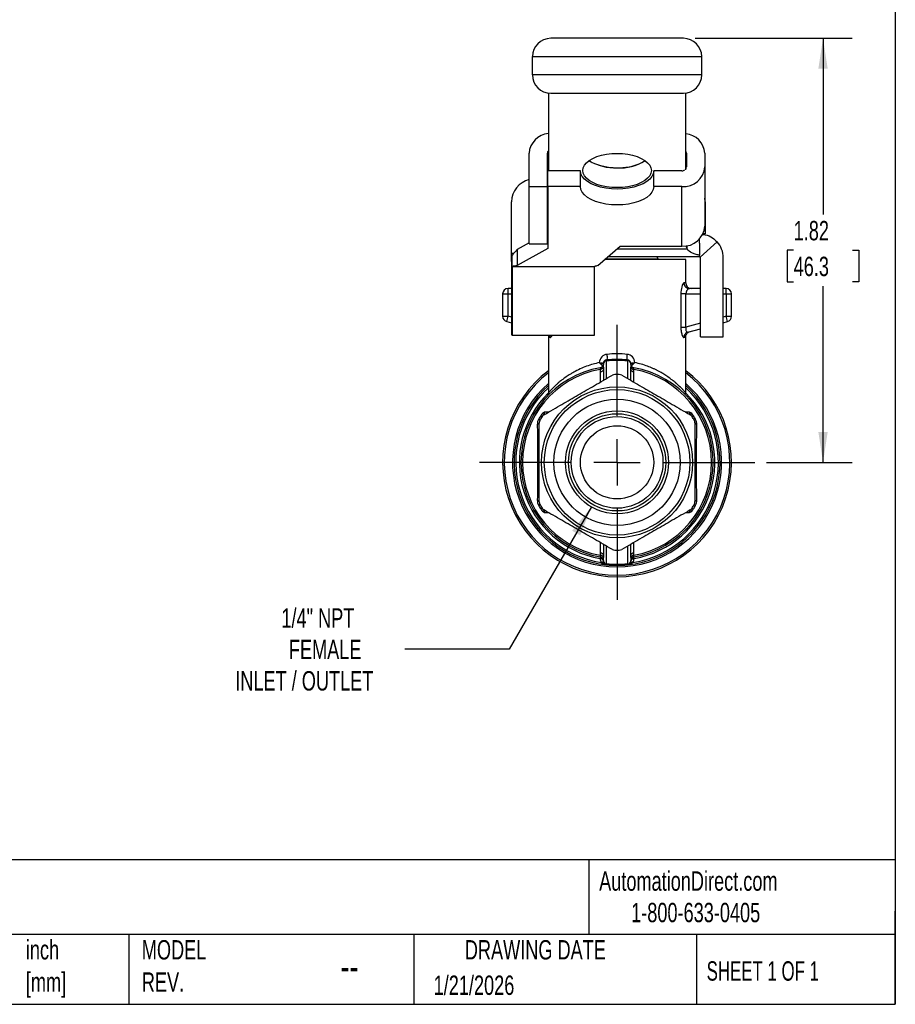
# Model space of a CAD drawing. Header units: inches. Extents: x 0.2 to 10.8, y 0.2 to 8.2.
# Tile 8 of 12: x 7 to 10.8, y 0.2 to 4.5. Entities that reach past the tile are written whole.
import ezdxf

# ---------------------------------------------------------------- set-up
doc = ezdxf.new("R2010")
doc.units = ezdxf.units.IN
doc.header["$MEASUREMENT"] = 0
doc.linetypes.add('SLD-Center', pattern=[0.75, 0.6, -0.05, 0.05, -0.05])
doc.linetypes.add('SLD-Solid', pattern=[0])
doc.layers.add('CENTER', color=40, linetype='SLD-Center')
doc.layers.add('DIMENSIONS', color=140, linetype='SLD-Solid', lineweight=25)
doc.layers.add('TEXT', color=140, linetype='SLD-Solid', lineweight=25)
doc.styles.add('SLDTEXTSTYLE0', font='TXT', dxfattribs={"width": 0.7})
doc.styles.add('SLDTEXTSTYLE1', font='TXT', dxfattribs={"width": 0.65})
doc.dimstyles.new('SLDDIMSTYLE1', dxfattribs={"dimtxt": 0.084961, "dimasz": 0.13, "dimexe": 0, "dimexo": 0.0625, "dimgap": 0.02124, "dimtad": 0, "dimtih": 1, "dimtoh": 1, "dimrnd": 1e-09, "dimzin": 12, "dimdsep": 46, "dimtxsty": 'SLDTEXTSTYLE0', "dimsah": 1, "dimcen": 0.09, "dimadec": 0, "dimazin": 3, "dimtfac": 1, "dimtofl": 0, "dimtmove": 0, "dimatfit": 3, "dimfxl": 0, "dimfrac": 2, "dimtolj": 1, "dimtzin": 12, "dimarcsym": 0})
doc.dimstyles.new('SLDDIMSTYLE3', dxfattribs={"dimtxt": 0.084961, "dimasz": 0.13, "dimexe": 0, "dimexo": 0.0625, "dimgap": 0.02124, "dimtad": 0, "dimtih": 1, "dimtoh": 1, "dimrnd": 1e-09, "dimzin": 12, "dimdsep": 46, "dimtxsty": 'SLDTEXTSTYLE0', "dimsah": 1, "dimcen": 0, "dimadec": 0, "dimazin": 3, "dimtfac": 1, "dimtofl": 0, "dimtmove": 0, "dimatfit": 3, "dimfxl": 0, "dimfrac": 2, "dimtolj": 1, "dimtzin": 12, "dimarcsym": 0})

# ---------------------------------------------------------------- blocks, each defined once
blk = doc.blocks.new('_D_4')
at = {"layer": 'DIMENSIONS'}
for p, q in [((9.8887, 4.4056), (10.5641, 4.4056)), ((10.4391, 4.4056), (10.4391, 3.6475)), ((10.3128, 3.4935), (10.2843, 3.4935)), ((10.2843, 3.4935), (10.2843, 3.3585)), ((10.5653, 3.4935), (10.5938, 3.4935)), ((10.5938, 3.4935), (10.5938, 3.3585)), ((10.2843, 3.3585), (10.3128, 3.3585)), ((10.5938, 3.3585), (10.5653, 3.3585)), ((10.4391, 2.5814), (10.4391, 3.3394)), ((10.1954, 2.5814), (10.5641, 2.5814))]:
    blk.add_line(p, q, dxfattribs=at)
for points in [[(10.4391, 4.4056), (10.4191, 4.2756), (10.4591, 4.2756)], [(10.4391, 2.5814), (10.4591, 2.7114), (10.4191, 2.7114)]]:
    blk.add_solid(points, dxfattribs=at)
at = {"layer": 'DIMENSIONS', "char_height": 0.08333, "attachment_point": 1, "style": 'SLDTEXTSTYLE0'}
for s, insert in [('1.82', (10.3128, 3.6199)), ('46.3', (10.3128, 3.4659))]:
    blk.add_mtext(s, dxfattribs=dict(at, insert=insert))
blk = doc.blocks.new('_D_5')
at = {"layer": 'DIMENSIONS'}
for p, q in [((9.4426, 2.3897), (9.0896, 1.7783)), ((9.0896, 1.7783), (8.6401, 1.7783))]:
    blk.add_line(p, q, dxfattribs=at)
blk.add_solid([(9.4426, 2.3897), (9.3602, 2.2871), (9.3949, 2.2671)], dxfattribs=at)
at = {"layer": 'DIMENSIONS', "attachment_point": 1, "style": 'SLDTEXTSTYLE0'}
for s, insert, char_height in [('1/4" NPT', (8.1095, 1.9533), 0.08333), ('FEMALE', (8.1418, 1.8182), 0.08333), ('INLET / OUTLET', (7.9111, 1.6832), 0.083333)]:
    blk.add_mtext(s, dxfattribs=dict(at, insert=insert, char_height=char_height))
blk = doc.blocks.new('SW_CENTERMARKSYMBOL_0')
at = {"layer": 'CENTER', "color": 0}
for p, q in [((0, 0.2), (0, 0.5921)), ((0, 0), (0, 0.1)), ((-0.2, 0), (-0.5921, 0)), ((0, 0), (-0.1, 0)), ((0, 0), (0, -0.1)), ((0, 0), (0.1, 0)), ((0.2, 0), (0.5921, 0)), ((0, -0.2), (0, -0.5921))]:
    blk.add_line(p, q, dxfattribs=at)

msp = doc.modelspace()

# ---------------------------------------------------------------- linework, layer by layer
for p, q in [((9.8387, 4.4056), (9.2678, 4.4056)), ((9.1891, 4.3268), (9.9174, 4.3268)), ((9.1891, 4.2481), (9.1891, 4.3268)), ((9.9174, 4.2481), (9.9174, 4.3268)), ((9.9174, 4.2481), (9.1891, 4.2481)), ((9.258, 4.17), (9.258, 3.8356)), ((9.2678, 4.1694), (9.8387, 4.1694)), ((9.8485, 3.8395), (9.8485, 4.17)), ((9.1747, 3.7674), (9.1747, 3.9111)), ((9.2534, 3.7674), (9.2534, 3.9111)), ((9.8519, 3.9111), (9.8519, 3.8526)), ((9.9307, 3.9111), (9.9307, 3.8526)), ((9.255, 3.7674), (9.255, 3.8356)), ((9.3959, 3.8356), (9.255, 3.8356)), ((9.3959, 3.7674), (9.3959, 3.8356)), ((9.7109, 3.7674), (9.7109, 3.8356)), ((9.8322, 3.8356), (9.7109, 3.8356)), ((9.9307, 3.8526), (9.9307, 3.5967)), ((9.1747, 3.7674), (9.2534, 3.7674)), ((9.1747, 3.5213), (9.1747, 3.7674)), ((9.2534, 3.5213), (9.2534, 3.7674)), ((9.255, 3.7674), (9.255, 3.5016)), ((9.3959, 3.7674), (9.255, 3.7674)), ((9.8322, 3.7674), (9.7109, 3.7674)), ((9.8322, 3.5115), (9.8322, 3.7674)), ((9.0999, 3.4809), (9.0999, 3.7021)), ((9.9318, 3.7021), (9.9318, 3.5834)), ((9.255, 3.5698), (9.2534, 3.5689)), ((9.9318, 3.5637), (9.923, 3.5637)), ((9.9318, 3.5834), (9.9294, 3.5834)), ((9.9318, 3.5834), (9.9318, 3.5637)), ((9.1747, 3.525), (9.1234, 3.4964)), ((9.1747, 3.5213), (9.2534, 3.5213)), ((9.9076, 3.5246), (9.9076, 3.5419)), ((9.9076, 3.5246), (9.9076, 3.4732)), ((9.9105, 3.464), (9.9833, 3.5302)), ((9.0999, 3.4457), (9.0999, 3.4809)), ((9.0999, 3.4809), (9.1085, 3.4809)), ((9.255, 3.5016), (9.1234, 3.4282)), ((9.1234, 3.4964), (9.1234, 3.4282)), ((9.4699, 3.4282), (9.566, 3.5115)), ((9.5522, 3.4995), (9.855, 3.4995)), ((9.566, 3.5115), (9.8322, 3.5115)), ((9.855, 3.4995), (9.855, 3.5138)), ((9.9076, 3.4702), (9.9076, 3.4732)), ((9.1014, 3.4457), (9.0999, 3.4457)), ((9.0999, 3.4457), (9.0999, 3.1306)), ((9.1014, 3.4235), (9.1014, 3.4726)), ((9.8485, 3.4535), (9.499, 3.4535)), ((9.5036, 3.4574), (9.7294, 3.4574)), ((9.9076, 3.4653), (9.5127, 3.4653)), ((9.7294, 3.4535), (9.7294, 3.4574)), ((9.8485, 3.3531), (9.8485, 3.4535)), ((9.9076, 3.4653), (9.9076, 3.4702)), ((9.9115, 3.1218), (9.9115, 3.4613)), ((10.0099, 3.1218), (10.0099, 3.4613)), ((9.1014, 3.4235), (9.1014, 3.4226)), ((9.4558, 3.4226), (9.1014, 3.4226)), ((9.1014, 3.4226), (9.1014, 3.1286)), ((9.4558, 3.4235), (9.4558, 3.4226)), ((9.4558, 3.1286), (9.4558, 3.4226)), ((9.8485, 3.3531), (9.8411, 3.3531)), ((9.0611, 3.3058), (9.0847, 3.3058)), ((9.0611, 3.3058), (9.0611, 3.2098)), ((9.0847, 3.3058), (9.0847, 3.3294)), ((9.0999, 3.3294), (9.0847, 3.3294)), ((9.0847, 3.2098), (9.0847, 3.3058)), ((9.0847, 3.3058), (9.0999, 3.3058)), ((9.8275, 3.3058), (9.8275, 3.1636)), ((9.8495, 3.1636), (9.8495, 3.3058)), ((9.8495, 3.3058), (9.9115, 3.3058)), ((9.9115, 3.3294), (9.8642, 3.3294)), ((10.0218, 3.3294), (10.0099, 3.3294)), ((10.0099, 3.3058), (10.0218, 3.3058)), ((10.0218, 3.3058), (10.0218, 3.3294)), ((10.0218, 3.3058), (10.0218, 3.2098)), ((10.0218, 3.3058), (10.0454, 3.3058)), ((10.0454, 3.2098), (10.0454, 3.3058)), ((9.0611, 3.2098), (9.0847, 3.2098)), ((9.0786, 3.187), (9.0847, 3.2098)), ((9.0786, 3.187), (9.0999, 3.1813)), ((9.0999, 3.2057), (9.0847, 3.2098)), ((9.9115, 3.1802), (9.8495, 3.1636)), ((10.0218, 3.2098), (10.0099, 3.2066)), ((10.0099, 3.1821), (10.0279, 3.187)), ((10.0279, 3.187), (10.0218, 3.2098)), ((10.0218, 3.2098), (10.0454, 3.2098)), ((9.8581, 3.1415), (9.9115, 3.1558)), ((9.0999, 3.1306), (9.1014, 3.1306)), ((9.1014, 3.1286), (9.4558, 3.1286)), ((9.258, 3.1208), (9.258, 2.8807)), ((9.8485, 2.8807), (9.8485, 3.1208)), ((9.9115, 3.1218), (10.0099, 3.1218)), ((9.5083, 2.9419), (9.5083, 3.019)), ((9.5982, 3.019), (9.5982, 2.9419)), ((9.4942, 3.0064), (9.4942, 3.003)), ((9.4942, 2.9806), (9.4942, 2.9337)), ((9.6123, 3.003), (9.6123, 3.0064)), ((9.6123, 2.9337), (9.6123, 2.9806)), ((9.2584, 2.8807), (9.2584, 2.8807)), ((9.2576, 2.7971), (9.2412, 2.7975)), ((9.8653, 2.7975), (9.8489, 2.7971)), ((9.2412, 2.3653), (9.2576, 2.3657)), ((9.8489, 2.3657), (9.8653, 2.3653)), ((9.4942, 2.2291), (9.4942, 2.1822)), ((9.5083, 2.1438), (9.5083, 2.2209)), ((9.5982, 2.2209), (9.5982, 2.1438)), ((9.6123, 2.1822), (9.6123, 2.2291)), ((9.4942, 2.1598), (9.4942, 2.1564)), ((9.6038, 2.1423), (9.6138, 2.1453)), ((9.6123, 2.1564), (9.6123, 2.1598))]:
    msp.add_line(p, q)
at = {"flags": 128}
for points in [[(9.5533, 3.763), (9.5302, 3.7639), (9.5076, 3.7666), (9.4862, 3.771), (9.4665, 3.7771), (9.4489, 3.7846), (9.4338, 3.7934), (9.4217, 3.8033), (9.4128, 3.814), (9.4074, 3.8252), (9.4056, 3.8368), (9.4074, 3.8483), (9.4128, 3.8596), (9.4217, 3.8703), (9.4338, 3.8802), (9.4489, 3.889), (9.4665, 3.8965), (9.4862, 3.9026), (9.5076, 3.907), (9.5302, 3.9097), (9.5533, 3.9106), (9.5763, 3.9097), (9.5989, 3.907), (9.6203, 3.9026), (9.64, 3.8965), (9.6576, 3.889), (9.6727, 3.8802), (9.6848, 3.8703), (9.6937, 3.8596), (9.6991, 3.8483), (9.7009, 3.8368), (9.6991, 3.8252), (9.6937, 3.814), (9.6848, 3.8033), (9.6727, 3.7934), (9.6576, 3.7846), (9.64, 3.7771), (9.6203, 3.771), (9.5989, 3.7666), (9.5763, 3.7639), (9.5533, 3.763)], [(9.7109, 3.8356), (9.7089, 3.8232), (9.7032, 3.8112), (9.6937, 3.7998), (9.6808, 3.7893), (9.6648, 3.7799), (9.646, 3.7719), (9.6249, 3.7654), (9.6021, 3.7607), (9.578, 3.7578), (9.5534, 3.7568), (9.5288, 3.7578), (9.5047, 3.7607), (9.4819, 3.7654), (9.4608, 3.7719), (9.442, 3.7799), (9.426, 3.7893), (9.4131, 3.7998), (9.4036, 3.8112), (9.3979, 3.8232), (9.3959, 3.8356)], [(9.7109, 3.7674), (9.7089, 3.7551), (9.7032, 3.743), (9.6937, 3.7316), (9.6808, 3.7211), (9.6648, 3.7117), (9.646, 3.7037), (9.6249, 3.6972), (9.6021, 3.6925), (9.578, 3.6896), (9.5534, 3.6886), (9.5288, 3.6896), (9.5047, 3.6925), (9.4819, 3.6972), (9.4608, 3.7037), (9.442, 3.7117), (9.426, 3.7211), (9.4131, 3.7316), (9.4036, 3.743), (9.3979, 3.7551), (9.3959, 3.7674)], [(9.6254, 2.9879), (9.6254, 2.988), (9.6253, 2.9881), (9.6253, 2.9882), (9.6253, 2.9883), (9.6253, 2.9884), (9.6253, 2.9884), (9.6253, 2.9885), (9.6253, 2.9885)], [(9.4811, 2.1749), (9.4811, 2.1748), (9.4812, 2.1747), (9.4812, 2.1746), (9.4812, 2.1745), (9.4812, 2.1744), (9.4812, 2.1744), (9.4812, 2.1744), (9.4812, 2.1743)]]:
    msp.add_lwpolyline(points, dxfattribs=at)
for radius in [0.3248, 0.313, 0.2717, 0.2214, 0.2093, 0.1975, 0.1575]:
    msp.add_circle((9.5533, 2.5814), radius)
for centre, radius, start, end in [((9.2678, 4.3268), 0.0787, 90, 180), ((9.8387, 4.3268), 0.0787, 0, 90), ((9.2678, 4.2481), 0.0787, 180, 270), ((9.8387, 4.2481), 0.0787, 270, 0), ((9.2653, 3.9048), 0.0909, 94.6289, 175.9969), ((9.8401, 3.9048), 0.0907, 3.97, 84.6988), ((9.2692, 3.9109), 0.0158, 135.3137, 179.2587), ((9.8363, 3.911), 0.0156, 0.5954, 38.4472), ((9.5545, 4.1176), 0.2691, 242.7493, 289.5847), ((9.545, 4.0648), 0.2167, 238.7944, 272.184), ((9.5648, 4.052), 0.2041, 266.7517, 302.2699), ((9.8384, 3.8597), 0.0925, 266.1887, 355.5981), ((9.8324, 3.8571), 0.0215, 269.5276, 305.3311), ((9.8363, 3.8528), 0.0156, 321.5528, 359.4046), ((9.1983, 3.7021), 0.0984, 103.8865, 180), ((9.8334, 3.7021), 0.0984, 0, 8.8851), ((9.2684, 3.665), 0.015, 159.3228, 179.9343), ((9.8384, 3.6038), 0.0925, 266.1887, 355.5981), ((9.9076, 3.4613), 0.1024, 0, 42.2535), ((9.8785, 3.5184), 0.0301, 191.0007, 218.8769), ((9.7216, 3.4574), 0.00787, 0, 90), ((9.9076, 3.4613), 0.00394, 0, 42.2535), ((9.8721, 3.3531), 0.0236, 180, 270), ((9.0847, 3.3058), 0.0236, 90, 180), ((10.0218, 3.3058), 0.0236, 0, 90), ((9.0847, 3.2098), 0.0236, 180, 255), ((10.0218, 3.2098), 0.0236, 285, 0), ((9.5099, 3.0064), 0.0157, 95.8188, 180), ((9.5082, 3.0049), 0.0141, 89.5763, 174.057), ((9.5966, 3.0064), 0.0157, 0, 84.1812), ((9.5983, 3.0049), 0.0141, 5.943, 90.4237), ((9.5533, 2.5814), 0.4921, 126.8699, 53.1301), ((9.5533, 2.5814), 0.4852, 127.4851, 52.5149), ((9.5533, 2.5814), 0.4134, 100.0386, 259.9614), ((9.5533, 2.5814), 0.4065, 100.3028, 259.6972), ((10.0786, 2.9726), 0.5981, 179.1677, 180.2875), ((8.3882, 3.0999), 1.0986, 354.1456, 354.1761), ((10.4682, 2.9806), 0.974, 179.3773, 180.0017), ((8.6383, 2.9806), 0.974, 359.9983, 0.6227), ((9.5533, 2.5814), 0.4134, 280.0386, 79.9614), ((9.0279, 2.9726), 0.5981, 359.7125, 0.8323), ((9.5533, 2.5814), 0.4065, 280.3028, 79.6972), ((9.5533, 2.5814), 0.378, 88.6246, 91.3754), ((9.5533, 2.5814), 0.4498, 131.0269, 48.9731), ((9.5533, 2.5814), 0.4429, 131.8103, 264.1812), ((9.5533, 2.5814), 0.436, 132.6288, 260.9872), ((9.5533, 2.5814), 0.4203, 134.5849, 260.0156), ((9.5533, 2.5814), 0.4429, 275.8188, 48.1897), ((9.5533, 2.5814), 0.436, 279.0128, 47.3712), ((9.5533, 2.5814), 0.4203, 279.9844, 45.4486), ((9.5533, 2.5814), 0.3849, 148.6246, 151.3754), ((9.5533, 2.5814), 0.378, 148.6246, 151.3754), ((9.5533, 2.5814), 0.378, 28.6246, 31.3754), ((9.5533, 2.5814), 0.3849, 28.6246, 31.3754), ((9.5533, 2.5814), 0.3849, 208.6246, 211.3754), ((9.5533, 2.5814), 0.378, 208.6246, 211.3754), ((9.5533, 2.5814), 0.378, 328.6246, 331.3754), ((9.5533, 2.5814), 0.3849, 328.6246, 331.3754), ((9.5533, 2.5814), 0.378, 268.6246, 271.3754), ((10.0786, 2.1902), 0.5981, 179.7125, 180.8323), ((10.4682, 2.1822), 0.974, 179.9983, 180.6227), ((8.6383, 2.1822), 0.974, 359.3773, 0.0017), ((10.7183, 2.0629), 1.0986, 174.1456, 174.1761), ((9.0279, 2.1902), 0.5981, 359.1677, 0.2875), ((9.5082, 2.1579), 0.0141, 185.943, 270.4237), ((9.5099, 2.1564), 0.0157, 180, 264.1812), ((9.5983, 2.1579), 0.0141, 269.5763, 354.057), ((9.5966, 2.1564), 0.0157, 275.8188, 0)]:
    msp.add_arc(centre, radius, start, end)
for centre, major_axis, start_param, end_param in [((9.2223, 2.8072), (-0.0019, 0.0345), 3.632093, 3.695748), ((9.8842, 2.8072), (0.0019, 0.0345), 2.587437, 2.651092), ((9.2223, 2.3556), (0.0019, 0.0345), 5.72903, 5.792685), ((9.8842, 2.3556), (-0.0019, 0.0345), 0.4905, 0.554156)]:
    msp.add_ellipse(centre, major_axis=major_axis, ratio=0.364523, start_param=start_param, end_param=end_param)
for points, knots in [([(9.922, 3.5619), (9.9256, 3.5615), (9.9403, 3.5601), (9.9625, 3.5497), (9.977, 3.5361), (9.9833, 3.5302)], [0, 0, 0, 0, 0.155771, 0.633639, 1, 1, 1, 1]), ([(9.9076, 3.4732), (9.901, 3.4741), (9.895, 3.4753), (9.884, 3.4783), (9.879, 3.4801), (9.8659, 3.4866), (9.8594, 3.4923), (9.855, 3.4995)], [0, 0, 0, 0, 0.25, 0.25, 0.5, 0.5, 1, 1, 1, 1]), ([(9.9105, 3.464), (9.9102, 3.4643), (9.91, 3.4645), (9.9096, 3.4647), (9.9095, 3.4648), (9.909, 3.465), (9.9088, 3.4651), (9.9082, 3.4652), (9.9079, 3.4653), (9.9076, 3.4653)], [0, 0, 0, 0, 0.125, 0.125, 0.25, 0.25, 0.5, 0.5, 1, 1, 1, 1]), ([(9.8411, 3.3531), (9.8382, 3.3531), (9.8311, 3.3417), (9.8275, 3.3166), (9.8275, 3.3058)], [0, 0, 0, 0, 0.1095943, 0.19179, 0.19179, 0.19179, 0.19179]), ([(9.8411, 3.3531), (9.8411, 3.3469), (9.8436, 3.3407), (9.8522, 3.332), (9.8581, 3.3294), (9.8642, 3.3294)], [0, 0, 0, 0, 0.5, 0.5, 1, 1, 1, 1]), ([(9.8495, 3.3058), (9.8448, 3.3058), (9.8401, 3.3058), (9.8323, 3.3058), (9.8293, 3.3058), (9.8275, 3.3058)], [0, 0, 0, 0, 0.5, 0.5, 1, 1, 1, 1]), ([(9.8642, 3.3294), (9.8638, 3.3294), (9.8629, 3.3294), (9.8613, 3.3288), (9.8592, 3.3276), (9.8569, 3.3255), (9.8553, 3.3235), (9.8538, 3.3214), (9.8524, 3.3188), (9.8507, 3.3144), (9.8497, 3.3101), (9.8495, 3.3072), (9.8495, 3.3058)], [0, 0, 0, 0, 0.068382, 0.153499, 0.255378, 0.411482, 0.512324, 0.518371, 0.658421, 0.784484, 0.897784, 1, 1, 1, 1]), ([(9.8275, 3.1636), (9.8275, 3.1565), (9.8287, 3.1422), (9.8342, 3.1229), (9.839, 3.118), (9.8411, 3.1186)], [0, 0, 0, 0, 0.0542219, 0.1084437, 0.1897765, 0.1897765, 0.1897765, 0.1897765]), ([(9.8275, 3.1636), (9.8293, 3.1636), (9.8323, 3.1636), (9.8401, 3.1636), (9.8448, 3.1636), (9.8495, 3.1636)], [0, 0, 0, 0, 0.5, 0.5, 1, 1, 1, 1]), ([(9.8495, 3.1636), (9.8493, 3.1627), (9.8489, 3.1608), (9.8486, 3.1581), (9.8485, 3.1554), (9.8486, 3.1529), (9.849, 3.1505), (9.8495, 3.1484), (9.8505, 3.1458), (9.8523, 3.1432), (9.855, 3.1412), (9.857, 3.1414), (9.8581, 3.1415)], [0, 0, 0, 0, 0.073993, 0.145993, 0.216521, 0.286131, 0.3554, 0.424913, 0.495246, 0.636387, 0.804078, 1, 1, 1, 1]), ([(9.8485, 3.1208), (9.8487, 3.1233), (9.8492, 3.1285), (9.8531, 3.1354), (9.8587, 3.1408), (9.8636, 3.1427), (9.866, 3.1436)], [0, 0, 0, 0, 0.25009, 0.5, 0.749908, 1, 1, 1, 1]), ([(9.2566, 3.1286), (9.2566, 3.1285), (9.2579, 3.1262), (9.258, 3.1234), (9.258, 3.1208)], [0, 0, 0, 0, 0.038106, 1, 1, 1, 1]), ([(9.2654, 3.1186), (9.2653, 3.1213), (9.2651, 3.1248), (9.2634, 3.1278), (9.263, 3.1286)], [0, 0, 0, 0, 0.741509, 1, 1, 1, 1]), ([(9.2654, 3.1186), (9.266, 3.1186), (9.2674, 3.1186), (9.2696, 3.1209), (9.2718, 3.1241), (9.273, 3.1273), (9.2735, 3.1286)], [0, 0, 0, 0, 0.268009, 0.537733, 0.812169, 1, 1, 1, 1]), ([(9.4766, 3.0105), (9.4676, 3.0084), (9.4488, 3.0039), (9.4211, 2.9946), (9.3931, 2.983), (9.3702, 2.9714), (9.3505, 2.9597), (9.3328, 2.9481), (9.3155, 2.9353), (9.3016, 2.9238), (9.2916, 2.9147), (9.2841, 2.9077), (9.278, 2.9016), (9.2729, 2.8964), (9.2679, 2.8912), (9.2635, 2.8864), (9.2601, 2.8826), (9.2582, 2.8804), (9.2584, 2.8806), (9.2584, 2.8807)], [0, 0, 0, 0, 0.071419, 0.149028, 0.233065, 0.323718, 0.375386, 0.444895, 0.528531, 0.598472, 0.649162, 0.693654, 0.735454, 0.774596, 0.811121, 0.86699, 0.920533, 0.972033, 1, 1, 1, 1]), ([(9.4766, 3.0105), (9.4817, 3.0099), (9.4908, 3.0088), (9.4943, 3.0082), (9.4943, 3.008)], [0, 0, 0, 0, 0.4998879, 0.9998879, 0.9998879, 0.9998879, 0.9998879]), ([(9.4809, 3.0064), (9.4802, 3.0071), (9.4788, 3.0084), (9.4773, 3.0098), (9.4766, 3.0105)], [0, 0, 0, 0, 0.509997, 1, 1, 1, 1]), ([(9.6122, 3.008), (9.6122, 3.0082), (9.6157, 3.0088), (9.6248, 3.0099), (9.6299, 3.0105)], [0.0002164, 0.0002164, 0.0002164, 0.0002164, 0.5002164, 1, 1, 1, 1]), ([(9.6299, 3.0105), (9.6292, 3.0098), (9.6277, 3.0084), (9.6263, 3.0071), (9.6256, 3.0064)], [0, 0, 0, 0, 0.489741, 1, 1, 1, 1]), ([(9.8481, 2.8807), (9.8482, 2.8806), (9.8484, 2.8804), (9.8463, 2.8827), (9.8431, 2.8863), (9.8376, 2.8924), (9.829, 2.9015), (9.8175, 2.9125), (9.8046, 2.924), (9.7905, 2.9355), (9.7733, 2.9483), (9.7558, 2.9599), (9.7412, 2.9686), (9.7292, 2.9751), (9.7182, 2.9805), (9.7071, 2.9856), (9.6959, 2.9903), (9.6796, 2.9966), (9.6579, 3.004), (9.639, 3.0084), (9.6299, 3.0105)], [0, 0, 0, 0, 0.0387848, 0.0910754, 0.1446521, 0.1914079, 0.269668, 0.3580313, 0.4111528, 0.4791238, 0.5609642, 0.630431, 0.6797626, 0.7161718, 0.7515762, 0.7859859, 0.819412, 0.8518663, 0.9288056, 1, 1, 1, 1]), ([(9.4805, 2.9696), (9.4806, 2.9584), (9.4806, 2.9438), (9.4807, 2.9292), (9.4807, 2.926)], [0, 0, 0, 0, 0.775184, 1, 1, 1, 1]), ([(9.4809, 3.0064), (9.4842, 3.0064), (9.4912, 3.0064), (9.4942, 3.0064), (9.4942, 3.0064)], [0, 0, 0, 0, 0.3459248, 0.8459248, 0.8459248, 0.8459248, 0.8459248]), ([(9.4812, 2.9885), (9.4848, 2.9891), (9.4882, 2.991), (9.4929, 2.9967), (9.4942, 3.0003), (9.4942, 3.004)], [0, 0, 0, 0, 0.5, 0.5, 1, 1, 1, 1]), ([(9.6123, 3.0064), (9.6123, 3.0064), (9.6153, 3.0064), (9.6223, 3.0064), (9.6256, 3.0064)], [0.1540287, 0.1540287, 0.1540287, 0.1540287, 0.6540287, 1, 1, 1, 1]), ([(9.6123, 3.004), (9.6123, 3.0003), (9.6136, 2.9967), (9.6183, 2.991), (9.6217, 2.9891), (9.6253, 2.9885)], [0, 0, 0, 0, 0.5, 0.5, 1, 1, 1, 1]), ([(9.6255, 3.0064), (9.6234, 3.0044), (9.6214, 3.0024), (9.6178, 2.9986), (9.6162, 2.9968), (9.6149, 2.9953)], [0, 0, 0, 0, 0.5, 0.5, 1, 1, 1, 1]), ([(9.6258, 2.926), (9.6258, 2.9317), (9.6259, 2.9462), (9.626, 2.9608), (9.626, 2.9696)], [0, 0, 0, 0, 0.390858, 1, 1, 1, 1]), ([(9.2389, 2.7863), (9.2664, 2.8022), (9.2915, 2.8167), (9.3397, 2.8445), (9.3628, 2.8579), (9.409, 2.8846), (9.4321, 2.8979), (9.4803, 2.9257), (9.5055, 2.9402), (9.5329, 2.9561)], [0, 0, 0, 0, 0.25, 0.25, 0.5, 0.5, 0.75, 0.75, 1, 1, 1, 1]), ([(9.5736, 2.9561), (9.601, 2.9402), (9.6262, 2.9257), (9.6744, 2.8979), (9.6975, 2.8846), (9.7437, 2.8579), (9.7668, 2.8445), (9.815, 2.8167), (9.8401, 2.8022), (9.8676, 2.7863)], [0, 0, 0, 0, 0.25, 0.25, 0.5, 0.5, 0.75, 0.75, 1, 1, 1, 1]), ([(9.258, 2.8803), (9.258, 2.8794), (9.258, 2.8779), (9.2579, 2.8763), (9.2577, 2.8751), (9.2576, 2.8746), (9.2576, 2.8743), (9.2575, 2.874), (9.2574, 2.8737), (9.2573, 2.8734), (9.2571, 2.8729), (9.2569, 2.8724), (9.2564, 2.8714), (9.2555, 2.8696), (9.2548, 2.8686), (9.2553, 2.8689), (9.2554, 2.869)], [0, 0, 0, 0, 0.189981, 0.295636, 0.314331, 0.321769, 0.328192, 0.334072, 0.340124, 0.34711, 0.35563, 0.378759, 0.411686, 0.512056, 0.877011, 1, 1, 1, 1]), ([(9.8468, 2.8774), (9.847, 2.8773), (9.8484, 2.8772), (9.8484, 2.8789), (9.8485, 2.8802)], [0, 0, 0, 0, 0.2070557, 1, 1, 1, 1]), ([(9.2412, 2.7975), (9.2412, 2.7975), (9.2412, 2.7974), (9.2409, 2.7962), (9.2402, 2.794), (9.2389, 2.7907), (9.2371, 2.7875), (9.2347, 2.7841), (9.2323, 2.7812), (9.2305, 2.7782)], [-0.00060492, -0.00060492, -0.00060492, -0.00060492, 0, 0, 0.0162689, 0.03253781, 0.04880671, 0.06507562, 0.08134452, 0.08134452, 0.08134452, 0.08134452]), ([(9.2419, 2.7857), (9.2418, 2.7862), (9.2417, 2.7872), (9.2418, 2.7893), (9.2417, 2.7917), (9.2416, 2.7944), (9.2414, 2.7964), (9.2412, 2.7974), (9.2412, 2.7975), (9.2412, 2.7975)], [-0.00060492, -0.00060492, -0.00060492, -0.00060492, 0.01566398, 0.03193288, 0.04820179, 0.06447069, 0.0807396, 0.0807396, 0.08134452, 0.08134452, 0.08134452, 0.08134452]), ([(9.8653, 2.7975), (9.8653, 2.7975), (9.8653, 2.7974), (9.8651, 2.7964), (9.8649, 2.7944), (9.8648, 2.7917), (9.8647, 2.7893), (9.8648, 2.7872), (9.8647, 2.7862), (9.8646, 2.7857)], [-0.08194945, -0.08194945, -0.08194945, -0.08194945, -0.08134452, -0.08134452, -0.06507562, -0.04880671, -0.03253781, -0.0162689, 0, 0, 0, 0]), ([(9.876, 2.7782), (9.8742, 2.7812), (9.8718, 2.7841), (9.8694, 2.7875), (9.8676, 2.7907), (9.8663, 2.794), (9.8656, 2.7962), (9.8653, 2.7974), (9.8653, 2.7975), (9.8653, 2.7975)], [-0.08194945, -0.08194945, -0.08194945, -0.08194945, -0.06568054, -0.04941164, -0.03314273, -0.01687383, -0.00060492, -0.00060492, 0, 0, 0, 0]), ([(9.2101, 2.744), (9.2106, 2.7144), (9.2115, 2.6534), (9.2119, 2.5412), (9.2108, 2.4632), (9.2101, 2.4188)], [0, 0, 0, 0, 0.2543051, 0.5086101, 0.8900677, 0.8900677, 0.8900677, 0.8900677]), ([(9.2186, 2.4117), (9.2186, 2.4434), (9.2186, 2.4724), (9.2186, 2.5281), (9.2186, 2.5547), (9.2186, 2.6081), (9.2186, 2.6347), (9.2186, 2.6904), (9.2186, 2.7194), (9.2186, 2.7512)], [0, 0, 0, 0, 0.25, 0.25, 0.5, 0.5, 0.75, 0.75, 1, 1, 1, 1]), ([(9.8879, 2.7512), (9.8879, 2.7194), (9.8879, 2.6904), (9.8879, 2.6347), (9.8879, 2.6081), (9.8879, 2.5547), (9.8879, 2.5281), (9.8879, 2.4724), (9.8879, 2.4434), (9.8879, 2.4117)], [0, 0, 0, 0, 0.25, 0.25, 0.5, 0.5, 0.75, 0.75, 1, 1, 1, 1]), ([(9.8964, 2.4188), (9.8959, 2.4484), (9.895, 2.5094), (9.8946, 2.6216), (9.8957, 2.6996), (9.8964, 2.744)], [0, 0, 0, 0, 0.2543051, 0.5086101, 0.8900677, 0.8900677, 0.8900677, 0.8900677]), ([(9.2305, 2.3846), (9.2323, 2.3816), (9.2347, 2.3788), (9.2371, 2.3753), (9.2389, 2.3721), (9.2402, 2.3688), (9.2409, 2.3666), (9.2412, 2.3654), (9.2412, 2.3654), (9.2412, 2.3653)], [-0.08194945, -0.08194945, -0.08194945, -0.08194945, -0.06568054, -0.04941164, -0.03314273, -0.01687383, -0.00060492, -0.00060492, 0, 0, 0, 0]), ([(9.5329, 2.2067), (9.5055, 2.2226), (9.4803, 2.2371), (9.4321, 2.2649), (9.409, 2.2783), (9.3628, 2.3049), (9.3397, 2.3183), (9.2915, 2.3461), (9.2664, 2.3606), (9.2389, 2.3765)], [0, 0, 0, 0, 0.25, 0.25, 0.5, 0.5, 0.75, 0.75, 1, 1, 1, 1]), ([(9.2412, 2.3653), (9.2412, 2.3654), (9.2412, 2.3654), (9.2414, 2.3665), (9.2416, 2.3685), (9.2417, 2.3712), (9.2418, 2.3735), (9.2417, 2.3756), (9.2418, 2.3766), (9.2419, 2.3771)], [-0.08194945, -0.08194945, -0.08194945, -0.08194945, -0.08134452, -0.08134452, -0.06507562, -0.04880671, -0.03253781, -0.0162689, 0, 0, 0, 0]), ([(9.8676, 2.3765), (9.8401, 2.3606), (9.815, 2.3461), (9.7668, 2.3183), (9.7437, 2.3049), (9.6975, 2.2783), (9.6744, 2.2649), (9.6262, 2.2371), (9.601, 2.2226), (9.5736, 2.2067)], [0, 0, 0, 0, 0.25, 0.25, 0.5, 0.5, 0.75, 0.75, 1, 1, 1, 1]), ([(9.8646, 2.3771), (9.8647, 2.3766), (9.8648, 2.3756), (9.8647, 2.3722), (9.8649, 2.3685), (9.8653, 2.3654), (9.8653, 2.3654), (9.8653, 2.3653)], [-0.00060492, -0.00060492, -0.00060492, -0.00060492, 0.01566398, 0.03193288, 0.0807396, 0.0807396, 0.08134452, 0.08134452, 0.08134452, 0.08134452]), ([(9.8653, 2.3653), (9.8653, 2.3654), (9.8653, 2.3654), (9.8661, 2.3689), (9.8679, 2.373), (9.8718, 2.3787), (9.8742, 2.3816), (9.876, 2.3846)], [-0.00060492, -0.00060492, -0.00060492, -0.00060492, 0, 0, 0.04880671, 0.06507562, 0.08134452, 0.08134452, 0.08134452, 0.08134452]), ([(9.4807, 2.2369), (9.4807, 2.2312), (9.4806, 2.2166), (9.4805, 2.202), (9.4805, 2.1932)], [0, 0, 0, 0, 0.390858, 1, 1, 1, 1]), ([(9.626, 2.1932), (9.6259, 2.2045), (9.6259, 2.219), (9.6258, 2.2336), (9.6258, 2.2369)], [0, 0, 0, 0, 0.7751835, 1, 1, 1, 1]), ([(9.4942, 2.1588), (9.4942, 2.1625), (9.4929, 2.1662), (9.4882, 2.1718), (9.4848, 2.1737), (9.4812, 2.1743)], [0, 0, 0, 0, 0.5, 0.5, 1, 1, 1, 1]), ([(9.6253, 2.1743), (9.6217, 2.1737), (9.6183, 2.1718), (9.6136, 2.1662), (9.6123, 2.1625), (9.6123, 2.1588)], [0, 0, 0, 0, 0.5, 0.5, 1, 1, 1, 1]), ([(9.6023, 2.1418), (9.6053, 2.1423), (9.6123, 2.1436), (9.6182, 2.1482), (9.6216, 2.1508)], [0, 0, 0, 0, 0.4241875, 1, 1, 1, 1])]:
    msp.add_open_spline(points, degree=3, knots=knots)
for points in [[(9.1234, 3.4964), (9.1156, 3.4886), (9.1079, 3.4807), (9.1014, 3.4726)], [(9.1234, 3.4282), (9.116, 3.4267), (9.1086, 3.4253), (9.1014, 3.4235)], [(9.4699, 3.4282), (9.4651, 3.4267), (9.4603, 3.4252), (9.4558, 3.4235)], [(9.8581, 3.1415), (9.8532, 3.1401), (9.8444, 3.1341), (9.8411, 3.1238), (9.8411, 3.1186)], [(9.258, 3.1208), (9.258, 3.1208), (9.2605, 3.1201), (9.2654, 3.1186)], [(9.8411, 3.1186), (9.846, 3.1201), (9.8485, 3.1208), (9.8485, 3.1208)], [(9.5095, 3.0459), (9.5012, 3.045), (9.4853, 3.0369), (9.4775, 3.0196), (9.4766, 3.0105)], [(9.5083, 3.022), (9.5082, 3.022), (9.5082, 3.021), (9.5083, 3.019)], [(9.5095, 3.0459), (9.5101, 3.0397), (9.5106, 3.0274), (9.5093, 3.0221), (9.5083, 3.022)], [(9.5982, 3.022), (9.5683, 3.0251), (9.5382, 3.0251), (9.5083, 3.022)], [(9.5083, 3.019), (9.5382, 3.022), (9.5683, 3.022), (9.5982, 3.019)], [(9.5533, 3.0483), (9.5386, 3.0483), (9.5239, 3.0475), (9.5095, 3.0459)], [(9.597, 3.0459), (9.5826, 3.0475), (9.5679, 3.0483), (9.5533, 3.0483)], [(9.5982, 3.022), (9.5972, 3.0221), (9.5959, 3.0274), (9.5964, 3.0397), (9.597, 3.0459)], [(9.6299, 3.0105), (9.629, 3.0196), (9.6212, 3.0369), (9.6053, 3.045), (9.597, 3.0459)], [(9.5982, 3.019), (9.5983, 3.021), (9.5983, 3.022), (9.5982, 3.022)], [(9.4942, 2.9806), (9.4942, 2.9779), (9.4914, 2.9726), (9.4842, 2.97), (9.4805, 2.9696)], [(9.4943, 2.9912), (9.494, 2.9887), (9.4908, 2.9839), (9.4841, 2.9816), (9.4806, 2.9813)], [(9.4811, 2.9879), (9.481, 2.9869), (9.481, 2.9846), (9.4806, 2.9813)], [(9.4916, 2.9953), (9.4891, 2.9984), (9.4853, 3.0024), (9.481, 3.0064)], [(9.4811, 2.9879), (9.4848, 2.9885), (9.4915, 2.9923), (9.4942, 2.9994), (9.4942, 3.003)], [(9.4943, 2.9912), (9.4943, 2.996), (9.4942, 3.0002), (9.4942, 3.003)], [(9.6123, 3.003), (9.6123, 3.0002), (9.6122, 2.996), (9.6122, 2.9912)], [(9.6122, 2.9912), (9.6125, 2.9887), (9.6157, 2.9839), (9.6224, 2.9816), (9.6259, 2.9813)], [(9.6123, 3.003), (9.6123, 2.9994), (9.615, 2.9923), (9.6217, 2.9885), (9.6254, 2.9879)], [(9.626, 2.9696), (9.6223, 2.97), (9.6151, 2.9726), (9.6123, 2.9779), (9.6123, 2.9806)], [(9.6259, 2.9813), (9.6255, 2.9846), (9.6255, 2.9869), (9.6254, 2.9879)], [(9.5442, 2.9592), (9.5402, 2.9592), (9.5363, 2.958), (9.5329, 2.9561)], [(9.5736, 2.9561), (9.5702, 2.958), (9.5663, 2.9592), (9.5623, 2.9592)], [(9.2412, 2.7975), (9.2348, 2.794), (9.2288, 2.7885), (9.2247, 2.7818)], [(9.8818, 2.7818), (9.8777, 2.7885), (9.8717, 2.794), (9.8653, 2.7975)], [(9.2154, 2.7658), (9.2117, 2.759), (9.21, 2.7512), (9.2101, 2.744)], [(9.2215, 2.7625), (9.2215, 2.7625), (9.2193, 2.7637), (9.2154, 2.7658)], [(9.2215, 2.7625), (9.2196, 2.759), (9.2186, 2.755), (9.2186, 2.7512)], [(9.2305, 2.7782), (9.2302, 2.7784), (9.2281, 2.7797), (9.2247, 2.7818)], [(9.2389, 2.7863), (9.2356, 2.7844), (9.2327, 2.7816), (9.2306, 2.7782)], [(9.8759, 2.7782), (9.8738, 2.7816), (9.8709, 2.7844), (9.8676, 2.7863)], [(9.876, 2.7782), (9.8763, 2.7784), (9.8784, 2.7797), (9.8818, 2.7818)], [(9.885, 2.7625), (9.885, 2.7625), (9.8872, 2.7637), (9.8911, 2.7658)], [(9.8879, 2.7512), (9.8879, 2.755), (9.8869, 2.759), (9.885, 2.7625)], [(9.8964, 2.744), (9.8965, 2.7512), (9.8948, 2.759), (9.8911, 2.7658)], [(9.2186, 2.7512), (9.2186, 2.7484), (9.2154, 2.7457), (9.2101, 2.744)], [(9.8879, 2.7512), (9.8879, 2.7484), (9.8911, 2.7457), (9.8964, 2.744)], [(9.2101, 2.4188), (9.21, 2.4116), (9.2117, 2.4038), (9.2154, 2.397)], [(9.2186, 2.4117), (9.2186, 2.4144), (9.2154, 2.4171), (9.2101, 2.4188)], [(9.8879, 2.4117), (9.8879, 2.4144), (9.8911, 2.4171), (9.8964, 2.4188)], [(9.8911, 2.397), (9.8948, 2.4038), (9.8965, 2.4116), (9.8964, 2.4188)], [(9.2215, 2.4003), (9.2215, 2.4003), (9.2193, 2.3991), (9.2154, 2.397)], [(9.2186, 2.4117), (9.2186, 2.4078), (9.2196, 2.4039), (9.2215, 2.4003)], [(9.2305, 2.3846), (9.2302, 2.3844), (9.2281, 2.3831), (9.2247, 2.381)], [(9.2247, 2.381), (9.2288, 2.3743), (9.2348, 2.3688), (9.2412, 2.3653)], [(9.2306, 2.3846), (9.2327, 2.3812), (9.2356, 2.3784), (9.2389, 2.3765)], [(9.8653, 2.3653), (9.8717, 2.3688), (9.8777, 2.3743), (9.8818, 2.381)], [(9.8676, 2.3765), (9.8709, 2.3784), (9.8738, 2.3812), (9.8759, 2.3846)], [(9.876, 2.3846), (9.8763, 2.3844), (9.8784, 2.3831), (9.8818, 2.381)], [(9.885, 2.4003), (9.8869, 2.4039), (9.8879, 2.4078), (9.8879, 2.4117)], [(9.885, 2.4003), (9.885, 2.4003), (9.8872, 2.3991), (9.8911, 2.397)], [(9.5329, 2.2067), (9.5363, 2.2048), (9.5402, 2.2037), (9.5442, 2.2036)], [(9.5623, 2.2036), (9.5663, 2.2037), (9.5702, 2.2048), (9.5736, 2.2067)], [(9.4812, 2.1743), (9.4812, 2.1743), (9.4809, 2.1718), (9.4804, 2.1675)], [(9.4942, 2.1565), (9.4942, 2.1592), (9.4913, 2.1645), (9.4841, 2.1671), (9.4804, 2.1675)], [(9.4942, 2.1564), (9.4942, 2.1591), (9.4913, 2.1644), (9.4841, 2.1671), (9.4804, 2.1674)], [(9.4804, 2.1674), (9.4804, 2.1618), (9.4817, 2.1561), (9.4849, 2.1508)], [(9.4805, 2.1932), (9.4842, 2.1928), (9.4914, 2.1902), (9.4942, 2.1849), (9.4942, 2.1822)], [(9.4943, 2.1716), (9.494, 2.1741), (9.4908, 2.1789), (9.4841, 2.1812), (9.4806, 2.1815)], [(9.4806, 2.1815), (9.481, 2.1782), (9.481, 2.1759), (9.4811, 2.1749)], [(9.4942, 2.1598), (9.4942, 2.1634), (9.4915, 2.1705), (9.4848, 2.1743), (9.4811, 2.1749)], [(9.4942, 2.1598), (9.4942, 2.1626), (9.4943, 2.1668), (9.4943, 2.1716)], [(9.6259, 2.1815), (9.6224, 2.1812), (9.6157, 2.1789), (9.6125, 2.1741), (9.6122, 2.1716)], [(9.6122, 2.1716), (9.6122, 2.1668), (9.6123, 2.1626), (9.6123, 2.1598)], [(9.6123, 2.1822), (9.6123, 2.1849), (9.6151, 2.1902), (9.6223, 2.1928), (9.626, 2.1932)], [(9.6254, 2.1749), (9.6217, 2.1743), (9.615, 2.1705), (9.6123, 2.1634), (9.6123, 2.1598)], [(9.6261, 2.1675), (9.6224, 2.1671), (9.6152, 2.1645), (9.6123, 2.1592), (9.6123, 2.1565)], [(9.6261, 2.1674), (9.6224, 2.1671), (9.6152, 2.1644), (9.6123, 2.1591), (9.6123, 2.1564)], [(9.6216, 2.1508), (9.6248, 2.1561), (9.6261, 2.1618), (9.6261, 2.1674)], [(9.6261, 2.1675), (9.6256, 2.1718), (9.6253, 2.1743), (9.6253, 2.1743)], [(9.6254, 2.1749), (9.6255, 2.1759), (9.6255, 2.1782), (9.6259, 2.1815)], [(9.4966, 2.1481), (9.4948, 2.151), (9.4901, 2.1521), (9.4849, 2.1508)], [(9.4849, 2.1508), (9.4908, 2.1451), (9.4994, 2.1418), (9.508, 2.1408)], [(9.5083, 2.1438), (9.5082, 2.1419), (9.5082, 2.1408), (9.5083, 2.1408)], [(9.5982, 2.1438), (9.5683, 2.1408), (9.5382, 2.1408), (9.5083, 2.1438)], [(9.5083, 2.1408), (9.5382, 2.1377), (9.5683, 2.1377), (9.5982, 2.1408)], [(9.5982, 2.1408), (9.5983, 2.1408), (9.5983, 2.1419), (9.5982, 2.1438)], [(9.6216, 2.1508), (9.6164, 2.1521), (9.6117, 2.151), (9.6099, 2.1481)]]:
    msp.add_open_spline(points, degree=3)
at = {"layer": 'TEXT'}
for p, q in [((10.75, 8.25), (10.75, 0.25)), ((10.75, 0.8711), (0.25, 0.8711)), ((9.4321, 0.8711), (9.4321, 0.55)), ((10.75, 0.25), (10.75, 0.65)), ((10.75, 0.55), (0.25, 0.55)), ((7.4528, 0.55), (7.4528, 0.25)), ((8.6797, 0.55), (8.6797, 0.25)), ((9.8956, 0.55), (9.8956, 0.25)), ((0.25, 0.25), (10.75, 0.25))]:
    msp.add_line(p, q, dxfattribs=at)

# ---------------------------------------------------------------- block references
at = {"layer": 'CENTER'}
msp.add_blockref('SW_CENTERMARKSYMBOL_0', (9.5533, 2.5814), dxfattribs=at)

# ---------------------------------------------------------------- texts
at = {"layer": 'TEXT'}
for s, insert, char_height, attachment_point, style in [('AutomationDirect.com', (9.4762, 0.8219), 0.083333, 1, 'SLDTEXTSTYLE0'), ('1-800-633-0405', (9.6138, 0.6865), 0.083333, 1, 'SLDTEXTSTYLE0'), ('inch^J[mm]', (7.0104, 0.5261), 0.08333, 1, 'SLDTEXTSTYLE0'), ('MODEL ^JREV.', (7.5092, 0.5261), 0.083333, 1, 'SLDTEXTSTYLE0'), ('DRAWING DATE', (9.2018, 0.5261), 0.083333, 2, 'SLDTEXTSTYLE0'), ('SHEET 1 OF 1', (9.9386, 0.4351), 0.083333, 1, 'SLDTEXTSTYLE1'), ('--', (8.3633, 0.4754), 0.125, 1, 'SLDTEXTSTYLE0'), ('1/21/2026', (8.7643, 0.3737), 0.08333, 1, 'SLDTEXTSTYLE0')]:
    msp.add_mtext(s, dxfattribs=dict(at, insert=insert, char_height=char_height, attachment_point=attachment_point, style=style))

# ---------------------------------------------------------------- dimensions: what is measured, and where the dimension line sits
at = {"layer": 'DIMENSIONS'}
dim = msp.add_linear_dim(base=(10.4391, 4.4056), p1=(10.1454, 2.5814), p2=(9.8387, 4.4056), angle=90, dimstyle='SLDDIMSTYLE1', dxfattribs=at)
dim.commit()
dim.dimension.update_dxf_attribs({"geometry": '_D_4', "text_midpoint": (10.4391, 3.4935), "dimtype": 160})
dim = msp.add_diameter_dim_2p(p1=(9.6639, 2.7731), p2=(9.4426, 2.3897), text='1/4" NPT\\PFEMALE\\PINLET / OUTLET', dimstyle='SLDDIMSTYLE3', override={"dimpost": '<>'}, dxfattribs=at)
dim.commit()
dim.dimension.update_dxf_attribs({"geometry": '_D_5', "text_midpoint": (8.3597, 1.7783), "dimtype": 163})

doc.saveas('drawing.dxf')
